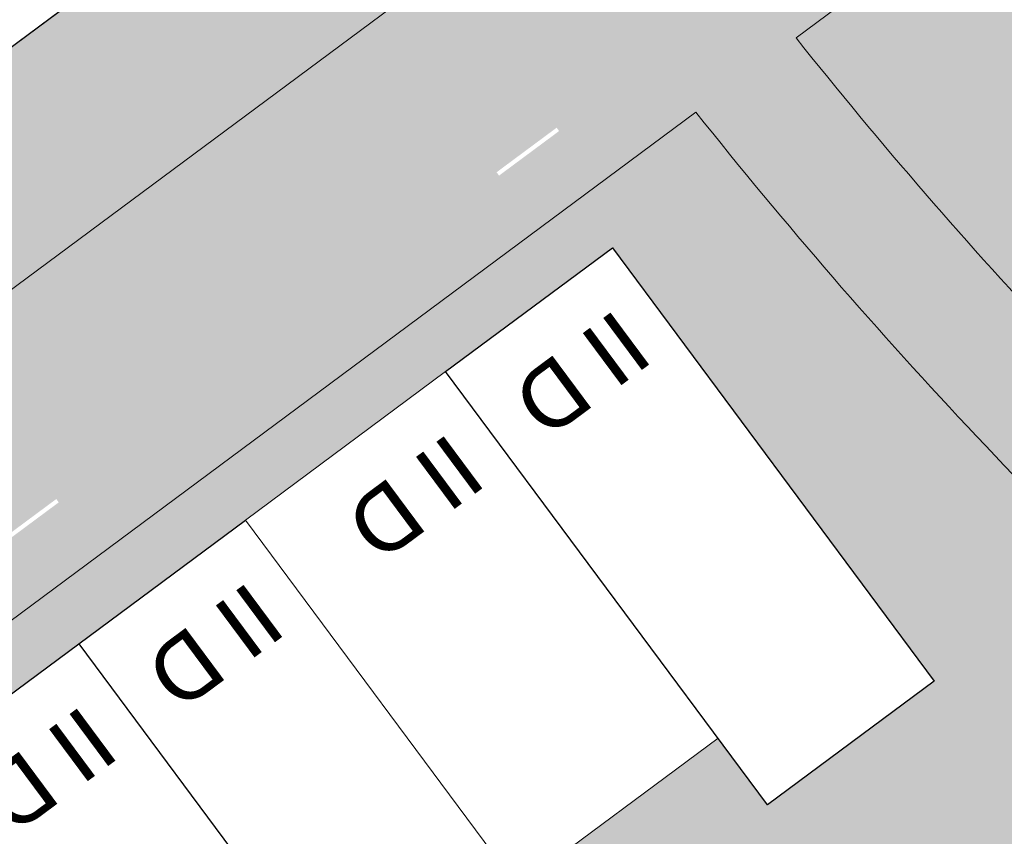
# Model space of a CAD drawing. Header units: metres. Extents: x -862 to 1262, y -354 to 644.
# Tile 68 of 256: x -112 to -88, y -93 to -74. Entities that reach past the tile are written whole.
import ezdxf

# ---------------------------------------------------------------- set-up
doc = ezdxf.new("R2010")
doc.units = ezdxf.units.M
doc.header["$LTSCALE"] = 0.5
doc.set_wipeout_variables(frame=1)
for name, color, linetype in [('BPR_Verkehr_220520', 7, 'Continuous'), ('DZH_Baufelder West_220610', 7, 'Continuous'), ('LPB_Freiraum_220609', 7, 'Continuous')]:
    doc.layers.add(name, color=color, linetype=linetype)
doc.styles.add('Calibri Light', font='calibril.ttf')

# ---------------------------------------------------------------- blocks, each defined once
blk = doc.blocks.new('Grundstücke West (2D)')
at = {"linetype": 'Continuous', "lineweight": 0, "transparency": 33554687}
h = blk.add_hatch(color=254, dxfattribs=at)
edge = h.paths.add_edge_path()
edge.add_line((-11.25401794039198, -29.78934150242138), (-6.677341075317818, -64.83001511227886))
edge.add_line((-6.677341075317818, -64.83001511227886), (-6.678622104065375, -64.83018242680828))
edge.add_line((-6.678622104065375, -64.83018242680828), (-5.383555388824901, -74.74567601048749))
edge.add_line((-5.383555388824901, -74.74567601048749), (-5.38317690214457, -74.74562657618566))
edge.add_line((-5.38317690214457, -74.74562657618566), (-3.958562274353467, -85.65298524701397))
edge.add_line((-3.958562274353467, -85.65298524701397), (-0.9798226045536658, -108.4592806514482))
edge.add_line((-0.979822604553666, -108.4592806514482), (1.004669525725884, -108.2000853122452))
edge.add_line((1.004669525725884, -108.2000853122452), (1.169916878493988, -108.1785022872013))
edge.add_line((1.169916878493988, -108.1785022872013), (1.16844796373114, -108.187466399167))
edge.add_line((1.16844796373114, -108.187466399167), (1.005812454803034, -108.2088283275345))
edge.add_line((1.005812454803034, -108.2088283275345), (1.004669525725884, -108.2000853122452))
edge.add_line((1.004669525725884, -108.2000853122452), (-0.9798364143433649, -108.4592836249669))
edge.add_line((-0.9798364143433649, -108.4592836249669), (-2.052208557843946, -100.2488192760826))
edge.add_line((-2.052208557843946, -100.2488192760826), (-27.32021377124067, -119.0192614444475))
edge.add_line((-27.32021377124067, -119.0192614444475), (-27.54868584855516, -119.1888729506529))
edge.add_line((-27.54868584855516, -119.1888729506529), (-31.12512675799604, -114.371293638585))
edge.add_line((-31.12512675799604, -114.371293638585), (-34.701567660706, -109.5537143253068))
edge.add_line((-34.701567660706, -109.5537143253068), (-40.66230250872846, -101.5244154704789))
edge.add_line((-40.66230250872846, -101.5244154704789), (-44.2540051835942, -96.68627808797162))
edge.add_line((-44.2540051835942, -96.68627808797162), (-67.24652228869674, -101.9982116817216))
edge.add_line((-67.24652228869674, -101.9982116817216), (-67.27917717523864, -102.0057559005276))
edge.add_line((-67.27917717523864, -102.0057559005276), (-67.27917717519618, -102.0057559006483))
edge.add_arc((-27.18894605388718, -87.89819168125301), 42.49999999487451, 199.3867312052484, 216.5891962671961)
edge.add_line((-61.31346618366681, -113.2313147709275), (-31.81373732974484, -152.9683849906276))
edge.add_line((-31.81373732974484, -152.9683849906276), (-31.81373732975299, -152.9683849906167))
edge.add_arc((-28.20055284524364, -150.2860543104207), 4.499999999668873, 216.5891962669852, 293.7983932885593)
edge.add_line((-26.38471447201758, -154.4034237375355), (-26.38471447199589, -154.4034237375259))
edge.add_line((-26.38471447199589, -154.4034237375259), (-26.08062924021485, -154.8564480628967))
edge.add_line((-26.08062924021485, -154.8564480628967), (-26.01835704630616, -154.8146488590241))
edge.add_line((-26.01835704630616, -154.8146488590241), (-26.15818177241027, -154.6063388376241))
edge.add_line((-26.15818177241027, -154.6063388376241), (-26.1581817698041, -154.6063388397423))
edge.add_arc((-26.0824957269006, -154.5132172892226), 0.1200000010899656, 230.8969573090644, 303.8708446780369)
edge.add_line((-26.01561700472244, -154.6128528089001), (-26.01561700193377, -154.6128528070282))
edge.add_arc((-26.08249572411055, -154.5132172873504), 0.1200000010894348, 303.8708446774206, 376.8447341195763)
edge.add_line((-25.96764449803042, -154.4784437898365), (-25.81224078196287, -154.7099633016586))
edge.add_line((-25.81224078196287, -154.7099633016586), (-25.74996858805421, -154.668164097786))
edge.add_line((-25.74996858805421, -154.668164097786), (-26.04128483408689, -154.2341629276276))
edge.add_arc((-28.20054518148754, -150.2860687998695), 4.499983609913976, 298.6747816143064, 306.5892344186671)
edge.add_line((-25.51822186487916, -153.8992383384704), (-24.56450417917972, -155.1839263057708))
edge.add_line((-24.56450417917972, -155.1839263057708), (21.99950964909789, -120.6160587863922))
edge.add_line((21.99950964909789, -120.6160587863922), (24.09332723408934, -119.0616650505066))
edge.add_line((24.09332723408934, -119.0616650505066), (23.85606493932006, -117.2451001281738))
edge.add_line((23.85606493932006, -117.2451001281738), (17.40550729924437, -67.87006250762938))
edge.add_line((17.40550729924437, -67.87006250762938), (17.40714295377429, -67.86984882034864))
edge.add_line((17.40714295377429, -67.86984882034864), (10.06261297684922, -11.63750270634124))
edge.add_line((10.06261297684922, -11.63750270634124), (10.0529091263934, -11.63883918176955))
edge.add_line((10.0529091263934, -11.63883918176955), (10.15014082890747, -12.37353928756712))
edge.add_line((10.15014082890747, -12.37353928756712), (10.54553553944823, -15.36121247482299))
edge.add_line((10.54553553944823, -15.36121247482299), (-12.44475630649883, -20.67263196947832))
edge.add_line((-12.44475630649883, -20.67263196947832), (-11.25411258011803, -29.78929261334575))
edge.add_line((-11.25411258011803, -29.78929261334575), (-11.25401794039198, -29.78934150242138))
h = blk.add_hatch(color=254, dxfattribs=at)
edge = h.paths.add_edge_path()
edge.add_arc((114.0860039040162, -55.24258282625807), 97.49999999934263, 271.95396332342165, 276.9732647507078, ccw=False)
edge.add_line((117.4104110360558, -152.6858910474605), (117.4104130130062, -152.6859073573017))
edge.add_arc((114.0860040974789, -55.24258287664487), 97.50001631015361, 268.28751418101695, 271.9539640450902, ccw=False)
edge.add_arc((114.0860043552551, -55.24257964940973), 97.50001954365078, 264.8130406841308, 268.28751408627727, ccw=False)
edge.add_arc((114.086004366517, -55.24258122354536), 97.50001797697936, 261.3454427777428, 264.8130405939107, ccw=False)
edge.add_arc((114.0860038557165, -55.2425840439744), 97.50001511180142, 257.8778448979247, 261.3454428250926, ccw=False)
edge.add_arc((114.0860033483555, -55.24258622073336), 97.50001287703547, 254.4102469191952, 257.8778449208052, ccw=False)
edge.add_arc((114.0860019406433, -55.24258964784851), 97.50000919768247, 250.9426490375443, 254.4102471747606, ccw=False)
edge.add_arc((114.086004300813, -55.24258249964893), 97.50001672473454, 247.47505123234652, 250.9426490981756, ccw=False)
edge.add_arc((114.086003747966, -55.24258341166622), 97.5000156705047, 244.00745341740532, 247.47505132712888, ccw=False)
edge.add_arc((114.0860106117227, -55.24257065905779), 97.5000301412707, 240.5398556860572, 244.0074530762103, ccw=False)
edge.add_arc((114.0860066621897, -55.2425786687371), 97.50002122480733, 237.07225768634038, 240.539855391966, ccw=False)
edge.add_arc((114.0860065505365, -55.24257936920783), 97.50002057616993, 233.6046597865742, 237.0722575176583, ccw=False)
edge.add_arc((114.0860036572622, -55.24258336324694), 97.50001564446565, 230.1370618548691, 233.60465976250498, ccw=False)
edge.add_arc((114.086007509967, -55.24257893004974), 97.5000215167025, 226.66946408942, 230.1370617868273, ccw=False)
edge.add_arc((114.0860124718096, -55.24257460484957), 97.50002806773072, 223.2018662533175, 226.6694637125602, ccw=False)
edge.add_arc((114.085994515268, -55.24259139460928), 97.50000348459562, 221.2349618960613, 223.2018662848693, ccw=False)
edge.add_arc((114.0860103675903, -55.2425774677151), 97.50002458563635, 220.1157605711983, 221.2349619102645, ccw=False)
edge.add_line((39.52343300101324, -118.0651597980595), (36.64468339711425, -117.714684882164))
edge.add_line((36.64468339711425, -117.714684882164), (20.9756203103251, -129.3469745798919))
edge.add_arc((114.0860054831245, -55.24258176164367), 119.0000204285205, 218.5154672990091, 223.2018660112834)
edge.add_arc((114.0860114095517, -55.24257560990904), 119.0000289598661, 223.2018662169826, 226.66946379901)
edge.add_arc((114.0860101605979, -55.24257595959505), 119.0000278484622, 226.6694641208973, 230.1370617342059)
edge.add_arc((114.0860055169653, -55.24258089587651), 119.0000210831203, 230.1370619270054, 233.6046597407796)
edge.add_arc((114.0860081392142, -55.24257721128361), 119.0000256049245, 233.6046597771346, 237.0722574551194)
edge.add_arc((114.0860070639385, -55.24257792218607), 119.0000244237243, 237.072257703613, 240.5398554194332)
edge.add_arc((114.0860018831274, -55.24258696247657), 119.000014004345, 240.5398554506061, 244.0074534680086)
edge.add_arc((114.0860000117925, -55.24259204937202), 119.0000086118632, 244.0074532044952, 247.47505137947)
edge.add_arc((114.0860055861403, -55.2425788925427), 119.0000229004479, 247.4750513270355, 250.9426490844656)
edge.add_arc((114.0860032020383, -55.24258579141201), 119.0000156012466, 250.942649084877, 254.4102470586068)
edge.add_arc((114.0860044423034, -55.24258168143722), 119.0000198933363, 254.4102470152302, 257.8778448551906)
edge.add_arc((114.0860040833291, -55.2425830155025), 119.0000185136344, 257.8778448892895, 261.3454427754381)
edge.add_arc((114.0860036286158, -55.24258714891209), 119.0000143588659, 261.3454426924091, 264.8130407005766)
edge.add_arc((114.0860040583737, -55.24258362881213), 119.0000179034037, 264.8130406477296, 268.2875141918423)
edge.add_line((110.5297996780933, -174.1894527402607), (110.4657329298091, -176.3323382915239))
edge.add_line((110.4657329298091, -176.3323382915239), (110.4179004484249, -176.2934264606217))
edge.add_line((110.4179004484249, -176.2934264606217), (110.5162884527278, -176.851412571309))
edge.add_line((110.5162884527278, -176.851412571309), (111.7493849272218, -183.8446501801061))
edge.add_line((111.7493849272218, -183.8446501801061), (88.06172598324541, -189.3171815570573))
edge.add_line((88.06172598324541, -189.3171815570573), (73.44668967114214, -192.693675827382))
edge.add_line((73.44668967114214, -192.693675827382), (42.26801511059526, -199.89684753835))
edge.add_line((42.26801511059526, -199.89684753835), (40.97655019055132, -200.1952131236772))
edge.add_arc((37.10693030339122, -188.6268776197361), 12.19837466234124, 226.3410280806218, 288.495140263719, ccw=False)
edge.add_line((28.6856050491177, -197.4519342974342), (25.1921332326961, -192.7465473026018))
edge.add_line((25.1921332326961, -192.7465473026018), (9.693308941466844, -171.8710486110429))
edge.add_line((9.693308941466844, -171.8710486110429), (-2.351583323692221, -180.8136692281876))
edge.add_line((-2.351583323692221, -180.8136692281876), (-2.359732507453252, -180.8197196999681))
edge.add_line((-2.359732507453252, -180.8197196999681), (-9.174930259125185, -185.8796013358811))
edge.add_line((-9.174930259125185, -185.8796013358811), (-9.174856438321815, -185.8797007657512))
edge.add_line((-9.174856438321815, -185.8797007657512), (-9.222926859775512, -185.9153913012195))
edge.add_line((-9.222926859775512, -185.9153913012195), (7.246082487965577, -208.0996691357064))
edge.add_line((7.246082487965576, -208.0996691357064), (7.246082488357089, -208.0996691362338))
edge.add_arc((42.5749974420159, -181.8724358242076), 43.9999999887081, 216.5891962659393, 283.0087361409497)
edge.add_line((52.47938064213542, -224.7432089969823), (123.9912162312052, -208.2219155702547))
edge.add_arc((118.4762755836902, -184.3506895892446), 24.50000000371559, 283.0087361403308, 308.0746264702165)
edge.add_arc((129.8849909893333, -198.9140412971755), 5.999999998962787, 308.0746264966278, 357.7436086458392)
edge.add_arc((119.3931329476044, -198.500642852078), 16.49999921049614, 357.7436085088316, 360.0000001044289)
edge.add_line((135.8931321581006, -198.5006428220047), (135.8931321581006, -198.5006428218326))
edge.add_arc((119.3931327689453, -198.5006428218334), 16.49999938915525, 2.747999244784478e-12, 2.917592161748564)
edge.add_line((135.8717444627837, -197.6607996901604), (135.8717444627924, -197.6607996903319))
edge.add_line((135.8717444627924, -197.6607996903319), (135.8883052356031, -197.6578596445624))
edge.add_line((135.8883052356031, -197.6578596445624), (135.8880025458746, -197.6561430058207))
edge.add_line((135.8880025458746, -197.6561430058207), (135.8716539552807, -197.6590257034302))
edge.add_line((135.8716539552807, -197.6590257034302), (135.8566979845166, -197.4047413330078))
edge.add_line((135.8566979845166, -197.4047413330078), (135.8378183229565, -197.1507181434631))
edge.add_line((135.8378183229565, -197.1507181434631), (135.8150194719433, -196.8970166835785))
edge.add_line((135.8150194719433, -196.8970166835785), (135.788306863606, -196.6436974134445))
edge.add_line((135.788306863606, -196.6436974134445), (135.75768685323, -196.390820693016))
edge.add_line((135.75768685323, -196.390820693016), (135.723166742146, -196.138446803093))
edge.add_line((135.723166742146, -196.138446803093), (135.6847547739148, -195.8866358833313))
edge.add_line((135.6847547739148, -195.8866358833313), (135.6424600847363, -195.635447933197))
edge.add_line((135.6424600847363, -195.635447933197), (128.2531925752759, -153.7288294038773))
edge.add_line((128.2531925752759, -153.7288294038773), (125.9231074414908, -152.0213665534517))
h = blk.add_hatch(color=254, dxfattribs=at)
edge = h.paths.add_edge_path()
edge.add_line((18.56550220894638, -131.136181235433), (-21.95402911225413, -161.2167881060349))
edge.add_arc((-19.27169843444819, -164.8299725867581), 4.499999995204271, 126.5891962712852, 216.5891962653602)
edge.add_line((-22.88488291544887, -167.5123032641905), (-11.90538555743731, -182.3020343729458))
edge.add_line((-11.90538555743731, -182.3020343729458), (25.35469582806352, -154.641155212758))
edge.add_line((25.35469582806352, -154.641155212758), (34.58909001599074, -147.7857901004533))
edge.add_arc((114.0862399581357, -55.24231202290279), 122.0003778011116, 228.6153531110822, 229.3366012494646, ccw=False)
edge.add_arc((114.0864703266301, -55.24205754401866), 122.0007210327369, 228.164580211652, 228.6153509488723, ccw=False)
edge.add_arc((114.0860050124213, -55.24258197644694), 122.0000199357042, 218.4680828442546, 228.1645787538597, ccw=False)
at = {"color": 255, "linetype": 'Continuous', "lineweight": 18, "transparency": 33554687, "flags": 128}
for points in [[(-31.81373732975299, -152.9683849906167, 0.3502400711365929), (-26.38471447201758, -154.4034237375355), (-26.38471447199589, -154.4034237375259), (-26.08062924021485, -154.8564480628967), (-26.01835704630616, -154.8146488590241), (-26.15818177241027, -154.6063388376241), (-26.1581817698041, -154.6063388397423, 0.3296242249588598), (-26.01561700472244, -154.6128528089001), (-26.01561700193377, -154.6128528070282, 0.3296242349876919), (-25.96764449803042, -154.4784437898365), (-25.81224078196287, -154.7099633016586), (-25.74996858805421, -154.668164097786), (-26.04128483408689, -154.2341629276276, 0.03454704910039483), (-25.51822186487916, -153.8992383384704), (-24.56450417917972, -155.1839263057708), (21.99950964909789, -120.6160587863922), (24.09332723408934, -119.0616650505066), (23.85606493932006, -117.2451001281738), (17.40550729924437, -67.87006250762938)], [(43.01372485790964, -121.9882516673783, -0.008582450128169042), (40.76474034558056, -119.509568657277, -0.004883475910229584), (39.52343300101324, -118.0651597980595), (36.64468339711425, -117.714684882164), (20.9756203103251, -129.3469745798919, 0.02045112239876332), (27.34137700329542, -136.7065264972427, 0.01513140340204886), (32.427462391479, -141.8040466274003, 0.01513140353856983), (37.81255470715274, -146.5846069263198, 0.01513140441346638), (43.47693550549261, -151.0307025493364, 0.01513140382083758)]]:
    blk.add_lwpolyline(points, format="xyb", dxfattribs=at)
blk.add_lwpolyline([(18.56550220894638, -131.136181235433), (-21.95402911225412, -161.2167881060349, 0.4142135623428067), (-22.88488291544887, -167.5123032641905), (-11.90538555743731, -182.3020343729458), (25.35469582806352, -154.641155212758), (34.58909001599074, -147.7857901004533, -0.003147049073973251), (33.43046770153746, -146.7777619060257, -0.001966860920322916), (32.7128202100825, -146.1403798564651, -0.04233420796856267), (18.56550220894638, -131.136181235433)], format="xyb", close=True, dxfattribs=at)
blk = doc.blocks.new('Slab (2D)-6')
at = {"color": 255, "linetype": 'Continuous', "lineweight": 9, "transparency": 33554687}
blk.add_wipeout([(-2.291500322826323e-13, -8.881784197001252e-16), (-1.7763568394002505e-15, 12.999999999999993), (4.999999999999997, 12.999999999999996), (4.999999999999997, 8.881784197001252e-16)], dxfattribs=at)
at = {"color": 7, "linetype": 'Continuous', "lineweight": 9, "transparency": 33554687}
for p, q in [((0, 9.400000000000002), (5, 9.400000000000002)), ((-2.277216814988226e-13, 4), (5, 3.999999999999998))]:
    blk.add_line(p, q, dxfattribs=at)
at = {"color": 8, "linetype": 'Continuous', "lineweight": 9, "true_color": 0x777777, "transparency": 33554687, "flags": 128}
blk.add_lwpolyline([(-2.275957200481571e-13, -9.063735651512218e-16), (3.155443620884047e-29, 13), (5, 13), (5, 0)], close=True, dxfattribs=at)
at = {"color": 7, "linetype": 'Continuous', "lineweight": 9, "transparency": 33554687, "flags": 128}
blk.add_lwpolyline([(5, 0), (5, 13), (0, 13), (-2.275957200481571e-13, -9.063735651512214e-16), (5, 5.428454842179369e-16)], dxfattribs=at)
blk = doc.blocks.new('RH 5 x 13 - II (2D_3D) (2D)')
at = {"color": 8, "true_color": 0x777777, "transparency": 33554687}
blk.add_blockref('Slab (2D)-6', (0, 0), dxfattribs=at)
at = {"color": 255, "linetype": 'Continuous', "lineweight": 5, "transparency": 33554687}
blk.add_wipeout([(0, 13), (5, 13), (5, 0), (0, 0)], dxfattribs=at)
at = {"color": 7, "linetype": 'Continuous', "lineweight": 25, "transparency": 33554687, "flags": 128}
blk.add_lwpolyline([(0, 13), (5, 13), (5, 0), (0, 0)], close=True, dxfattribs=at)
at = {"color": 7, "transparency": 33554687, "insert": (2.405184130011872, 2.006361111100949), "char_height": 1.559479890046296, "width": 3.810368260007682, "attachment_point": 5, "line_spacing_factor": 1.163780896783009, "style": 'Calibri Light'}
blk.add_mtext('II D', dxfattribs=at)
blk = doc.blocks.new('Slab (2D)-7')
at = {"color": 255, "linetype": 'Continuous', "lineweight": 9, "transparency": 33554687}
blk.add_wipeout([(5.999999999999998, 10.999999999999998), (5.999999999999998, 8.881784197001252e-16), (-2.2737367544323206e-13, -8.881784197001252e-16), (0, 10.999999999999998)], dxfattribs=at)
at = {"color": 7, "linetype": 'Continuous', "lineweight": 9, "transparency": 33554687}
for p, q in [((-4.678797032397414e-15, 9.399999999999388), (6, 9.39999999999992)), ((1.059003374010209e-13, 3.999999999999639), (6, 3.99999999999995)), ((1.055224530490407e-13, 3.999999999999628), (6, 3.999999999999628))]:
    blk.add_line(p, q, dxfattribs=at)
at = {"color": 8, "linetype": 'Continuous', "lineweight": 9, "true_color": 0x777777, "transparency": 33554687, "flags": 128}
blk.add_lwpolyline([(6, 11), (6, 0), (-2.275957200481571e-13, -9.509376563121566e-16), (-3.155443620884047e-29, 11)], close=True, dxfattribs=at)
at = {"color": 7, "linetype": 'Continuous', "lineweight": 9, "transparency": 33554687, "flags": 128}
blk.add_lwpolyline([(-1.047772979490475e-13, 11), (-2.275957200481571e-13, -9.50937656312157e-16), (6, 3.327716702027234e-16), (6, 11), (-1.049160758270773e-13, 11)], dxfattribs=at)
blk = doc.blocks.new('RH 6 x 11 - II (2D_3D) (2D)')
at = {"color": 8, "true_color": 0x777777, "transparency": 33554687}
blk.add_blockref('Slab (2D)-7', (0, 0), dxfattribs=at)
at = {"color": 255, "linetype": 'Continuous', "lineweight": 9, "transparency": 33554687}
blk.add_wipeout([(0, 11), (5.999999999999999, 11), (5.999999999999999, 0), (0, 0)], dxfattribs=at)
at = {"color": 253, "linetype": 'Continuous', "lineweight": 9, "transparency": 33554687, "flags": 128}
blk.add_lwpolyline([(0, 11), (6, 11), (6, 0), (0, 0)], close=True, dxfattribs=at)
at = {"color": 7, "transparency": 33554687, "insert": (2.405184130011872, 2.006361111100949), "char_height": 1.559479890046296, "width": 3.810368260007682, "attachment_point": 5, "line_spacing_factor": 1.163780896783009, "style": 'Calibri Light'}
blk.add_mtext('II D', dxfattribs=at)
blk = doc.blocks.new('Baufelder West (2D)')
at = {"linetype": 'Continuous', "lineweight": 0, "transparency": 33554687}
h = blk.add_hatch(color=7, dxfattribs=at)
h.paths.add_polyline_path([(117.2017152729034, -175.0340514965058), (118.4348117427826, -182.0272891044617), (74.57847226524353, -192.1593665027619), (73.99387080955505, -192.2944262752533), (68.73245773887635, -193.5099642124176), (68.14785628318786, -193.6450239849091), (63.86077896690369, -194.635462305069), (63.27617751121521, -194.7705220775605), (58.98910019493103, -195.760960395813), (58.40449873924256, -195.8960201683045), (54.11742142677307, -196.886458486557), (53.53281997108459, -197.0215182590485), (47.66197700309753, -198.377852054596), (46.06260113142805, -198.7947715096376), (44.42154585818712, -198.9916537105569), (42.76893931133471, -198.9648840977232), (41.13512168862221, -198.7149541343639), (39.55008824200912, -198.2464522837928), (38.04293859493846, -197.5679797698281), (36.64134250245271, -196.6919926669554), (35.37103186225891, -195.6345732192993), (22.51865461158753, -178.3235966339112), (16.37873575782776, -170.0536875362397), (7.946910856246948, -176.3138193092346), (5.265061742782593, -172.7008769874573), (41.27231509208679, -145.9700636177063), (41.27451684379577, -145.9684290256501), (41.12899636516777, -145.8432242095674), (40.98367307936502, -145.7177905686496), (40.83854734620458, -145.5921284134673), (40.69361952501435, -145.4662380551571), (40.54888997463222, -145.3401198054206), (40.40435905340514, -145.2137739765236), (40.26002711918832, -145.0872008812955), (40.11589452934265, -144.9604008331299), (40.07089495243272, -144.9207301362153), (40.02591488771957, -144.881037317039), (39.98095434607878, -144.8413223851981), (39.93601333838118, -144.8015853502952), (39.89109187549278, -144.7618262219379), (39.84618996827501, -144.7220450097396), (39.80130762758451, -144.6822417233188), (39.75644486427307, -144.6424163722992), (37.79509084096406, -142.8589089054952), (35.87195386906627, -141.0342575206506), (33.98789685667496, -139.169280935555), (32.14376517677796, -137.2648159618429), (30.34038628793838, -135.3217171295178), (28.57856936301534, -133.3408563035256), (26.85910492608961, -131.3231222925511), (25.18276449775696, -129.2694204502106), (27.61103846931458, -127.4667352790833), (28.3556044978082, -128.3940117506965), (29.10939983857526, -129.3138012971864), (29.87234921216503, -130.2260120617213), (30.64437642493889, -131.1305529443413), (31.42540437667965, -132.0273336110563), (32.21535506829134, -132.9162645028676), (33.01414960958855, -133.7972568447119), (33.82170822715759, -134.6702226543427), (33.82143257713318, -134.6704815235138), (34.23217508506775, -135.1078493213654), (34.23245073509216, -135.1075904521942), (34.80098392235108, -135.7057582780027), (35.37365162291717, -136.2999690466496), (35.95042629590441, -136.8901941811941), (36.5312802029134, -137.4764052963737), (37.11618540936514, -138.0585741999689), (37.70511378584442, -138.6366728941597), (38.29803700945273, -139.2106735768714), (38.89492656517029, -139.7805486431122), (38.89466707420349, -139.7808237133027), (39.33111136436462, -140.1925473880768), (39.33137085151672, -140.1922723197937), (39.93504276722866, -140.7549578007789), (40.54260228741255, -141.3134433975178), (41.15402019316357, -141.8677022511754), (41.76926708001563, -142.4177077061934), (42.38831335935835, -142.9634333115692), (43.01112925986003, -143.5048528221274), (43.63768482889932, -144.0419401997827), (44.26794993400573, -144.5746696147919), (44.26770755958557, -144.5749598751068), (44.7282555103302, -144.9595318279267), (44.72849788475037, -144.9592415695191), (45.3650980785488, -145.4843843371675), (46.0053247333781, -146.0050997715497), (46.64914705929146, -146.5213628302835), (47.29653409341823, -147.0331486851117), (47.94745470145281, -147.5404327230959), (48.60187757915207, -148.0431905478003), (49.25977125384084, -148.5413979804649), (49.92110408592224, -149.0350310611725), (49.92087970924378, -149.0353354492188), (50.4038449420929, -149.3913475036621), (50.40406931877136, -149.3910431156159), (51.07126676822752, -149.8767202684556), (51.74181625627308, -150.3577588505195), (52.41568553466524, -150.8341357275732), (53.0928421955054, -151.3058279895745), (53.77325367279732, -151.7728129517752), (54.45688724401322, -152.2350681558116), (55.1437100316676, -152.6925713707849), (55.83368900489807, -153.1453005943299), (55.83348344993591, -153.1456179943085), (56.33709750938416, -153.4717665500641), (56.33730306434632, -153.4714491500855), (57.0326547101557, -153.9158822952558), (57.73107169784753, -154.3554826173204), (58.43252043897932, -154.7902289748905), (59.13696719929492, -155.2201004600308), (59.84437810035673, -155.6450763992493), (60.55471912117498, -156.0651363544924), (61.26795609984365, -156.4802601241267), (61.98405473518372, -156.8904277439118), (61.98386875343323, -156.8907569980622), (62.50628756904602, -157.1858478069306), (62.50647355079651, -157.1855185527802), (63.22743324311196, -157.5870803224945), (63.95116035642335, -157.9836327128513), (64.67762008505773, -158.3751566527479), (65.4067774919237, -158.7616333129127), (66.1385975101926, -159.1430441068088), (66.87304494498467, -159.5193706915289), (67.61008447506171, -159.8905949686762), (68.34968065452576, -160.2566990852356), (68.34951492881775, -160.2570389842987), (68.88882556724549, -160.5199915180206), (68.88899129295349, -160.5196516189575), (69.63291911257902, -160.8768716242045), (70.3793062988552, -161.228924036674), (71.1281169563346, -161.5757919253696), (71.87931507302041, -161.9174586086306), (72.63286452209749, -162.253907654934), (73.38872906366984, -162.5851228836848), (74.14687234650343, -162.9110883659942), (74.90725790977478, -163.2317884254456), (74.90711304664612, -163.2321377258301), (75.46134073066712, -163.4619891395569), (75.46148559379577, -163.461639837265), (76.2256575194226, -163.7732100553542), (76.99197175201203, -164.0794733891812), (77.7603914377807, -164.3804151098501), (78.53087962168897, -164.6760207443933), (79.30339924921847, -164.9662760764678), (80.07791316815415, -165.2511671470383), (80.85438413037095, -165.5306802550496), (81.63277479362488, -165.8048019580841), (81.63265132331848, -165.8051593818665), (82.19976665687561, -166.0010680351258), (82.199890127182, -166.0007106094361), (82.98150801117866, -166.2654901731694), (83.76494329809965, -166.5248429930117), (84.55015831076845, -166.7787565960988), (85.33711528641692, -167.0272187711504), (86.12577637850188, -167.2702175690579), (86.91610365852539, -167.5077413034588), (87.7080591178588, -167.7397785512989), (88.50160466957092, -167.9663181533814), (88.50150304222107, -167.966682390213), (89.07942942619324, -168.1279309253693), (89.07953105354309, -168.1275666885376), (89.87573286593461, -168.3445860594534), (90.67342052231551, -168.5560786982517), (91.47255566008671, -168.7620344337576), (92.27309984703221, -168.962443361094), (93.07501458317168, -169.1572958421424), (93.87826130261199, -169.3465825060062), (94.68280137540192, -169.5302942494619), (95.48859610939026, -169.7084222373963), (95.48851669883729, -169.7087919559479), (96.07513796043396, -169.8347899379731), (96.07521737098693, -169.8344202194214), (96.8830876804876, -170.0028847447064), (97.69210683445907, -170.1657427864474), (98.50223592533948, -170.3229865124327), (99.31343599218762, -170.4746083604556), (100.1256680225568, -170.6206010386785), (100.9388929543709, -170.760957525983), (101.7530716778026, -170.8956710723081), (102.5681650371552, -171.0247351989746), (102.568108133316, -171.0251090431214), (103.1612762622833, -171.1153951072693), (103.1613331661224, -171.1150212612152), (103.9779138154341, -171.2343140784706), (104.7953021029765, -171.3479411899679), (105.6134587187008, -171.4558971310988), (106.4323443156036, -171.5581767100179), (107.2519195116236, -171.6547750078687), (108.0721448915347, -171.7456873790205), (108.8929810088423, -171.8309094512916), (109.7143883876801, -171.9104371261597), (109.7143542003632, -171.9108137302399), (110.3118971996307, -171.9650572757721), (110.3119313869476, -171.9646806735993), (111.1735420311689, -172.0375547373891), (112.035524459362, -172.1041580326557), (112.8978786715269, -172.1644905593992), (113.7606046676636, -172.2185523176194), (114.623702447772, -172.2663433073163), (115.4871720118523, -172.3078635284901), (116.3510133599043, -172.3431129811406), (117.2152264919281, -172.372091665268), (117.15115974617, -174.5149772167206), (117.1033272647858, -174.4760653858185)])
edge = h.paths.add_edge_path()
edge.add_arc((120.7714309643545, -53.42522169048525), 122.0000187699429, 250.9071123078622, 266.90907861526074, ccw=False)
edge.add_line((80.86515199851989, -168.7139612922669), (53.64110721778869, -188.9243576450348))
edge.add_line((53.64110721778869, -188.9243576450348), (56.80544226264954, -193.1864275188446))
edge.add_line((56.80544226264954, -193.1864275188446), (114.986106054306, -179.7450186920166))
edge.add_line((114.986106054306, -179.7450186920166), (114.1931176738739, -175.2477580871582))
edge = h.paths.add_edge_path()
edge.add_arc((120.771430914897, -53.4252218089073), 122.0000186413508, 230.7841752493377, 249.217996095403, ccw=False)
edge.add_line((43.63773487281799, -147.9471636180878), (30.47403623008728, -157.7204320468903))
edge.add_line((30.47403623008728, -157.7204320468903), (51.85278133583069, -186.5156462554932))
edge.add_line((51.85278133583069, -186.5156462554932), (77.48419871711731, -167.4875735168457))
edge = h.paths.add_edge_path()
edge.add_line((40.00889802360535, -193.0040549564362), (40.15009504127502, -192.987744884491))
edge.add_line((40.15009504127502, -192.987744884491), (39.63754594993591, -192.4036264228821))
edge.add_line((39.63754594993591, -192.4036264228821), (39.67645474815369, -192.7404615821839))
edge.add_arc((39.97447307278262, -192.706036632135), 0.2999999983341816, 186.5891960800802, 231.5891959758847)
edge.add_arc((39.97447307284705, -192.7060366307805), 0.2999999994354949, 231.5891961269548, 276.589196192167)
blk = doc.blocks.new('Slab (2D)-87')
at = {"color": 255, "linetype": 'Continuous', "lineweight": 9, "transparency": 33554687}
blk.add_wipeout([(26, -13), (8, -13), (8, -11.000000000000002), (0, -11.000000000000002), (0, 0), (26, 0)], dxfattribs=at)
at = {"color": 8, "linetype": 'Continuous', "lineweight": 9, "true_color": 0x777777, "transparency": 33554687, "flags": 128}
blk.add_lwpolyline([(26, -13), (8, -13), (8, -11), (0, -11), (0, 0), (26, 0)], close=True, dxfattribs=at)
blk = doc.blocks.new('Slab (2D)-88')
at = {"color": 255, "linetype": 'Continuous', "lineweight": 9, "transparency": 33554687}
blk.add_wipeout([(32, -13), (8, -13), (8, -11), (0, -11), (0, 0), (32, 0), (32, -11)], dxfattribs=at)
at = {"color": 8, "linetype": 'Continuous', "lineweight": 9, "true_color": 0x777777, "transparency": 33554687, "flags": 128}
blk.add_lwpolyline([(32, -13), (8, -13), (8, -11), (0, -11), (0, 0), (32, 0), (32, -11)], close=True, dxfattribs=at)
at = {"color": 255, "linetype": 'Continuous', "lineweight": 9, "transparency": 33554687}
blk.add_wipeout([(32, -13), (8, -13), (8, -11), (0, -11), (0, 0), (32, 0), (32, -11)], dxfattribs=at)
at = {"color": 8, "linetype": 'Continuous', "lineweight": 9, "true_color": 0x777777, "transparency": 33554687, "flags": 128}
blk.add_lwpolyline([(32, -13), (8, -13), (8, -11), (0, -11), (0, 0), (32, 0), (32, -11)], close=True, dxfattribs=at)
blk = doc.blocks.new('MFH 13 x 32 quer (2D_3D) (2D)')
at = {"color": 8, "true_color": 0x777777, "transparency": 33554687}
blk.add_blockref('Slab (2D)-87', (0, 0), dxfattribs=at)
blk.add_blockref('Slab (2D)-88', (0, 0), dxfattribs=at)
at = {"color": 255, "linetype": 'Continuous', "lineweight": 25, "transparency": 33554687}
blk.add_wipeout([(32, -13), (8, -13), (8, -11), (0, -11), (0, 0), (32, 0), (32, -11), (32, -11)], dxfattribs=at)
at = {"color": 7, "linetype": 'Continuous', "lineweight": 25, "transparency": 33554687, "flags": 128}
blk.add_lwpolyline([(32, -13), (8, -13), (8, -11), (0, -11), (0, 0), (32, 0), (32, -11), (32, -11)], close=True, dxfattribs=at)

msp = doc.modelspace()

# ---------------------------------------------------------------- hatches: boundary and pattern name
at = {"layer": 'DZH_Baufelder West_220610', "linetype": 'Continuous', "lineweight": 0, "true_color": 0x8ea381, "transparency": 33554687}
h = msp.add_hatch(color=252, dxfattribs=at)
edge = h.paths.add_edge_path()
edge.add_arc((-1.298869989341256e-08, -2.183304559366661e-08), 119.0000186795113, 218.4669711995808, 268.28751428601, ccw=False)
edge.add_line((-93.17307364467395, -74.02555504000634), (-92.31591850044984, -74.13727551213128))
edge.add_arc((-1.239558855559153e-08, -2.064959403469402e-08), 118.4000186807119, 218.7673293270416, 268.2868979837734)
edge.add_line((-3.539546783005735, -118.3470998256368), (-3.55620422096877, -118.9468699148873))
h = msp.add_hatch(color=252, dxfattribs=at)
edge = h.paths.add_edge_path()
edge.add_arc((-1.239552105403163e-08, -2.06494803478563e-08), 118.400018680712, 218.7673293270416, 268.2868979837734, ccw=False)
edge.add_line((-92.3159185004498, -74.13727551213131), (-93.173073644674, -74.02555504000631))
edge.add_arc((-1.298873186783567e-08, -2.183296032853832e-08), 119.0000186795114, 218.4669711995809, 268.28751428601)
edge.add_line((-3.556204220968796, -118.9468699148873), (-3.539546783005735, -118.3470998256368))
h = msp.add_hatch(color=252, dxfattribs=at)
edge = h.paths.add_edge_path()
edge.add_arc((2.196837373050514, 2.262508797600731), 125.7505593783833, 218.8801987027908, 228.9069984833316, ccw=False)
edge.add_line((-95.69495876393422, -76.67037049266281), (-95.58866644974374, -75.84419869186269))
edge.add_arc((2.196837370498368, 2.262508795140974), 125.1505593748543, 218.6163028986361, 229.2483652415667)
edge.add_line((-79.49911585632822, -92.54484185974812), (-80.45689215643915, -92.50860588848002))
h = msp.add_hatch(color=252, dxfattribs=at)
edge = h.paths.add_edge_path()
edge.add_arc((2.196837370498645, 2.262508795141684), 125.150559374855, 218.6163028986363, 229.2483652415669, ccw=False)
edge.add_line((-95.58866644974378, -75.84419869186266), (-95.69495876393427, -76.67037049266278))
edge.add_arc((2.196837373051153, 2.262508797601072), 125.750559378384, 218.8801987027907, 228.9069984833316)
edge.add_line((-80.4568921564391, -92.50860588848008), (-79.49911585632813, -92.54484185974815))

# ---------------------------------------------------------------- linework, layer by layer
at = {"layer": 'DZH_Baufelder West_220610', "color": 7, "linetype": 'Continuous', "true_color": 0xfff9e0, "transparency": 33554687}
msp.add_solid([(-90.23188095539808, -61.88765487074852, 8.8), (-90.2299396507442, -61.90251433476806, 8.8), (-124.1128661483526, -87.05628482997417, 8.8)], dxfattribs=at)
at = {"layer": 'DZH_Baufelder West_220610', "color": 252, "linetype": 'Continuous', "true_color": 0x8ea381, "transparency": 33554687}
for points in [[(-92.5662464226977, -74.3227184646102), (-92.92340143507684, -73.84059783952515), (-77.16464681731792, -62.91321177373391), (-77.04205805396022, -62.07569690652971)], [(-92.92340143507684, -73.84059783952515), (-92.5662464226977, -74.3227184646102), (-77.04205805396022, -62.07569690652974), (-77.16464681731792, -62.91321177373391)], [(-135.4661741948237, -106.2954512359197), (-135.8084663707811, -105.8022964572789), (-95.183442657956, -76.39063813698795), (-95.54108674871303, -75.9088802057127)], [(-135.8084663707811, -105.8022964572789), (-135.4661741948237, -106.2954512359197), (-95.54108674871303, -75.9088802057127), (-95.183442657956, -76.39063813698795)], [(-102.681877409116, -81.11000705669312), (-102.2001194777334, -80.7523629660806), (-88.97218726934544, -99.57739442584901), (-88.49042933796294, -99.21975033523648)], [(-102.2001194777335, -80.7523629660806), (-102.6818774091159, -81.11000705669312), (-88.49042933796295, -99.21975033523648), (-88.97218726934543, -99.57739442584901)], [(-93.30800865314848, -102.7961912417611), (-93.789766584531, -103.1538353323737), (-107.017698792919, -84.32880387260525), (-107.4994567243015, -84.68644796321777)], [(-93.78976658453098, -103.1538353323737), (-93.30800865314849, -102.7961912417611), (-107.4994567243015, -84.68644796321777), (-107.017698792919, -84.32880387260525)], [(-111.5141061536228, -87.66681538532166), (-111.0323482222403, -87.30917129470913), (-97.80441601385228, -106.1342027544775), (-97.32265808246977, -105.776558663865)], [(-111.0323482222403, -87.30917129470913), (-111.5141061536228, -87.66681538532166), (-97.32265808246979, -105.776558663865), (-97.80441601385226, -106.1342027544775)], [(-103.7460971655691, -110.5451465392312), (-104.2278550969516, -110.9027906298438), (-117.4557873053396, -92.07775917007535), (-117.9375452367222, -92.43540326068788)], [(-104.2278550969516, -110.9027906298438), (-103.7460971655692, -110.5451465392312), (-117.9375452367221, -92.43540326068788), (-117.4557873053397, -92.07775917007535)], [(-80.1572838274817, -92.28618474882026), (-79.79963973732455, -92.76794268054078), (-125.8163921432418, -126.1822748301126), (-125.9387958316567, -127.0204072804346)], [(-79.79963973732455, -92.76794268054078), (-80.1572838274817, -92.28618474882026), (-125.9387958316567, -127.0204072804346), (-125.8163921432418, -126.1822748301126)]]:
    msp.add_solid(points, dxfattribs=at)

# ---------------------------------------------------------------- block references
at = {"layer": 'DZH_Baufelder West_220610', "color": 7, "transparency": 33554687}
msp.add_blockref('Grundstücke West (2D)', (-114.0860038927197, 55.24258282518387), dxfattribs=at)

# ---------------------------------------------------------------- next in the draw order: block references
at = {"layer": 'DZH_Baufelder West_220610', "color": 7, "transparency": 33554687, "rotation": 216.5891962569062}
msp.add_blockref('RH 5 x 13 - II (2D_3D) (2D)', (-106.3637502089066, -85.71298700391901, 8.7), dxfattribs=at)

# ---------------------------------------------------------------- next in the draw order: block references
msp.add_blockref('RH 5 x 13 - II (2D_3D) (2D)', (-110.3783996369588, -88.69335442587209, 8.7), dxfattribs=at)

# ---------------------------------------------------------------- next in the draw order: block references
msp.add_blockref('RH 6 x 11 - II (2D_3D) (2D)', (-101.5461708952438, -82.13654609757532, 8.7), dxfattribs=at)

# ---------------------------------------------------------------- next in the draw order: block references
msp.add_blockref('RH 5 x 13 - II (2D_3D) (2D)', (-97.53152146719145, -79.15617867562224, 8.7), dxfattribs=at)

# ---------------------------------------------------------------- next in the draw order: block references
at = {"layer": 'DZH_Baufelder West_220610', "color": 7, "transparency": 33554687}
msp.add_blockref('Baufelder West (2D)', (-120.7714309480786, 53.42522175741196), dxfattribs=at)

# ---------------------------------------------------------------- next in the draw order: block references
at = {"layer": 'DZH_Baufelder West_220610', "color": 7, "transparency": 33554687, "rotation": 216.6069637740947}
msp.add_blockref('MFH 13 x 32 quer (2D_3D) (2D)', (-100.1714942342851, -65.53418117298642, 8.7), dxfattribs=at)

# ---------------------------------------------------------------- next in the draw order: hatches: boundary and pattern name
at = {"layer": 'BPR_Verkehr_220520', "linetype": 'Continuous', "lineweight": 0, "true_color": 0xece5cf, "transparency": 33554687}
h = msp.add_hatch(color=254, dxfattribs=at)
edge = h.paths.add_edge_path()
edge.add_line((-117.5894771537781, 147.4718843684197), (-106.0082693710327, 58.80201887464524))
edge.add_line((-106.0082693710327, 58.80201887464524), (-96.67886093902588, -12.62726599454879))
edge.add_line((-96.67886093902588, -12.62726599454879), (-96.67886093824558, -12.62726600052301))
edge.add_arc((4.227857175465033e-09, 1.27047883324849e-09), 97.49999999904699, 187.4413023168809, 220.1157708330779)
edge.add_line((-74.56254730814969, -62.82257984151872), (-74.5625473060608, -62.82257984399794))
edge.add_line((-74.5625473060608, -62.82257984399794), (-74.56254730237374, -62.822579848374))
edge.add_arc((4.78113548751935e-09, 3.613536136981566e-09), 97.50000000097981, 220.1157708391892, 276.9732647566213)
edge.add_line((11.83710355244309, -96.77878372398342), (11.83710355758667, -96.77878372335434))
edge.add_arc((4.437009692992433e-08, -1.640736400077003e-07), 97.49999982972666, 276.9732647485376, 283.0267352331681)
edge.add_line((21.97705461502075, -94.99083677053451), (20.85002617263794, -90.11951180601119))
edge.add_arc((2.822932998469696e-09, 8.445510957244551e-10), 92.49999999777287, 187.4413023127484, 283.02673523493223, ccw=False)
edge.add_line((-91.72097063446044, -11.97971389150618), (-127.9477346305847, 265.385337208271))
edge.add_line((-127.9477346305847, 265.385337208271), (-127.9477346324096, 265.3853372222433))
edge.add_arc((-48.6214897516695, 275.7461708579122), 80.00000000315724, 172.3155356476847, 187.4413023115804, ccw=False)
edge.add_line((-127.9030492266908, 286.4435690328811), (-127.9030492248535, 286.4435690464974))
edge.add_line((-127.9030492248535, 286.4435690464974), (-132.8662074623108, 287.0522549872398))
edge.add_arc((-48.62148981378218, 275.7461708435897), 84.9999999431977, 172.3562772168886, 187.4413023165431)
edge.add_line((-132.9056249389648, 264.7377851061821), (-118.7321152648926, 156.2203300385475))
edge.add_line((-118.7321152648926, 156.2203300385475), (-117.5894771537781, 147.4718843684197))
h = msp.add_hatch(color=254, dxfattribs=at)
edge = h.paths.add_edge_path()
edge.add_line((-137.7966804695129, -105.2855909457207), (-137.7966804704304, -105.2855909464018))
edge.add_arc((-134.2202395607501, -110.1031702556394), 5.999999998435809, 126.5891963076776, 216.589196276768)
edge.add_line((-139.0378188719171, -113.6796111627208), (-139.0378188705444, -113.6796111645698))
edge.add_line((-139.0378188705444, -113.6796111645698), (-108.8472461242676, -154.3472700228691))
edge.add_line((-108.8472461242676, -154.3472700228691), (-108.8472461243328, -154.3472700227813))
edge.add_arc((-71.51100644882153, -126.6298529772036), 46.50000000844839, 216.5891962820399, 283.0087361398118)
edge.add_line((-61.04387419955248, -171.9364655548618), (-61.04387419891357, -171.9364655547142))
edge.add_line((-61.04387419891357, -171.9364655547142), (10.46796138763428, -155.4151721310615))
edge.add_line((10.46796138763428, -155.4151721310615), (10.46796138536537, -155.4151721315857))
edge.add_arc((4.39027169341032, -129.1081067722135), 26.99999999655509, 283.0087361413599, 303.2587361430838)
edge.add_line((19.19763154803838, -151.6855754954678), (19.1976315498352, -151.6855754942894))
edge.add_arc((13.78767556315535, -143.7225236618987), 9.626931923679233, 304.1914917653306, 330.4523377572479)
edge.add_line((22.16258422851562, -148.4700201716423), (22.16258423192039, -148.4700201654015))
edge.add_arc((14.26152898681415, -144.1594475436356), 9.000428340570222, 331.384476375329, 354.6006166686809)
edge.add_line((23.2220222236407, -145.0063662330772), (23.22202222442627, -145.0063662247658))
edge.add_arc((5.350435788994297, -143.2607405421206), 17.95663695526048, 354.4212720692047, 363.532996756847)
edge.add_line((23.27294570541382, -142.1541922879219), (21.78574057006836, -142.4182168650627))
edge.add_line((21.78574057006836, -142.4182168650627), (21.78574057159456, -142.4182168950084))
edge.add_arc((5.307128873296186, -143.2580599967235), 16.49999939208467, -3.979039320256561e-13, 2.9175920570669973, ccw=False)
edge.add_line((21.80712826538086, -143.2580599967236), (21.80712826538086, -143.2580600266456))
edge.add_arc((5.307129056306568, -143.2580600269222), 16.49999920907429, -2.2563914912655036, 9.607106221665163e-10, ccw=False)
edge.add_line((21.79433499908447, -143.907686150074), (21.79433499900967, -143.9076861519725))
edge.add_arc((15.79898709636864, -143.6714584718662), 5.999999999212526, 308.074626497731, 357.74360862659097, ccw=False)
edge.add_line((19.49911101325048, -148.394707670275), (19.49911101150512, -148.3947076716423))
edge.add_line((19.49911101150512, -148.3947076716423), (19.49911101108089, -148.3947076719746))
edge.add_arc((4.390271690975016, -129.1081067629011), 24.50000000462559, 283.0087361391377, 308.07462646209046, ccw=False)
edge.add_line((9.905212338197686, -152.9793327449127), (9.905212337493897, -152.9793327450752))
edge.add_line((9.905212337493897, -152.9793327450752), (-61.60662324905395, -169.5006261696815))
edge.add_line((-61.60662324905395, -169.5006261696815), (-61.60662324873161, -169.5006261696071))
edge.add_arc((-71.51100645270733, -126.6298529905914), 43.99999999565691, 216.5891962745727, 283.00873614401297, ccw=False)
edge.add_line((-106.8399214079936, -152.857086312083), (-106.8399214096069, -152.8570863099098))
edge.add_line((-106.8399214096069, -152.8570863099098), (-136.970886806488, -112.2697204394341))
edge.add_line((-136.970886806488, -112.2697204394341), (-136.9708868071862, -112.2697204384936))
edge.add_arc((-133.3577023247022, -109.5873897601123), 4.499999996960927, 126.58919630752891, 216.5891962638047, ccw=False)
edge.add_line((-136.0400330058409, -105.9742052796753), (-136.0400330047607, -105.9742052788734))
edge.add_line((-136.0400330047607, -105.9742052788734), (-77.44264638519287, -62.47308636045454))
edge.add_line((-77.44264638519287, -62.47308636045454), (-79.74976013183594, -62.19312334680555))
edge.add_line((-79.74976013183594, -62.19312334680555), (-89.22534156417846, -69.2275393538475))
edge.add_line((-89.22534156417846, -69.2275393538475), (-137.3952155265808, -104.9875542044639))
edge.add_line((-137.3952155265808, -104.9875542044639), (-137.7966804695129, -105.2855909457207))
at = {"layer": 'BPR_Verkehr_220520', "linetype": 'Continuous', "lineweight": 0, "true_color": 0xe4e6e5, "transparency": 33554687}
msp.add_hatch(color=254, dxfattribs=at).paths.add_polyline_path([(-89.22534156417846, -69.2275393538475), (-92.08649424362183, -65.37347596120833), (-140.2563682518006, -101.1334907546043), (-137.3952155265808, -104.9875542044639), (-136.3915531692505, -104.2424623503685), (-136.4511605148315, -104.1621693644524), (-137.5240927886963, -102.7168955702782), (-136.0788189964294, -101.6439632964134), (-135.0058867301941, -103.0892370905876), (-134.9462793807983, -103.1695300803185), (-124.347604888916, -95.30136008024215), (-124.4072122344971, -95.2210670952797), (-125.4801445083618, -93.7757933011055), (-124.0348707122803, -92.70286102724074), (-122.9619384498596, -94.14813482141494), (-122.9023311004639, -94.2284278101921), (-112.3036566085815, -86.36025781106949), (-112.3632639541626, -86.2799648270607), (-113.4361962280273, -84.8346910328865), (-111.9909224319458, -83.76175875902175), (-110.9179901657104, -85.2070325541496), (-110.8583828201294, -85.28732554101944), (-100.2597083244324, -77.41915554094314), (-100.3193156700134, -77.338862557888), (-101.3922479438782, -75.89358876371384), (-99.94697415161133, -74.82065649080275), (-98.87404188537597, -76.26593028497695), (-98.81443453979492, -76.34622327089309)])
at = {"layer": 'LPB_Freiraum_220609', "linetype": 'Continuous', "lineweight": 0, "true_color": 0xe0b0b9, "transparency": 33554687}
h = msp.add_hatch(color=9, dxfattribs=at)
edge = h.paths.add_edge_path()
edge.add_arc((0.1460040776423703, -0.5103729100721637), 96.97205900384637, 279.9674073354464, 287.02586198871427, ccw=False)
edge.add_line((16.93069824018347, -96.01877185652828), (16.93065064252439, -96.01878024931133))
edge.add_arc((-0.000101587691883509, -7.369268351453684e-05), 97.49996092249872, 187.4412925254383, 280.0000368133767, ccw=False)
edge.add_line((-96.67892594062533, -12.62731811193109), (-132.9056511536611, 264.737805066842))
edge.add_line((-132.9056511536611, 264.737805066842), (-132.9056511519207, 264.7378050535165))
edge.add_arc((-48.62223313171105, 275.7460973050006), 84.99927677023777, 186.1737010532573, 187.4413024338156, ccw=False)
edge.add_line((-133.1285507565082, 266.6050178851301), (-133.1285531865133, 266.60504034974))
edge.add_line((-133.1285531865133, 266.60504034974), (-128.1575301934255, 267.1427581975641))
edge.add_line((-128.1575301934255, 267.1427581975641), (-128.1575271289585, 267.1427298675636))
edge.add_arc((-48.62209678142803, 275.746107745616), 79.99939244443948, 186.1737018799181, 187.4412929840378)
edge.add_line((-127.9477409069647, 265.3853657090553), (-91.72101298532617, -11.97976092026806))
edge.add_arc((-9.848898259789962e-05, -7.193743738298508e-05), 92.49994110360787, 187.4412915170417, 280.0000667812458)
edge.add_arc((0.0125730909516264, -0.07012485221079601), 92.42875205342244, 279.999871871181, 285.557846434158)
edge.add_line((24.80299324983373, -89.11230179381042), (25.0421026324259, -89.04573084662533))
edge.add_arc((0.009176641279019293, -0.03335806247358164), 92.46539835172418, 285.7075618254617, 285.7161835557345)
edge.add_line((25.05549671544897, -89.04196294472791), (25.05570362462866, -89.0427059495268))
edge.add_arc((0.05275541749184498, -0.2214463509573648), 92.27330911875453, 285.7217696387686, 289.0236820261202)
edge.add_line((30.13006518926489, -87.4551497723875), (30.13336710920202, -87.45401130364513))
edge.add_line((30.13336710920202, -87.45401130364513), (30.13666743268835, -87.45286822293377))
edge.add_arc((4.230544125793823, -10.42907611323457), 81.2637174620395, 288.5898117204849, 296.6723906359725)
edge.add_arc((-0.1428162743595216, 0.1638067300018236), 92.69640945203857, 296.1488259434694, 302.2283057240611)
edge.add_arc((-0.1428195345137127, 0.163811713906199), 92.6964154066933, 302.2283057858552, 303.6065975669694)
edge.add_arc((-0.1428169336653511, 0.1638077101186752), 92.69641063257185, 303.6065975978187, 310.0613607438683)
edge.add_line((59.51730058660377, -70.78191042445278), (59.51745171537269, -70.7817833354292))
edge.add_line((59.51745171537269, -70.7817833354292), (59.51760274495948, -70.78165612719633))
edge.add_arc((-1.124141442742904, 1.215855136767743), 94.13321818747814, 310.1066159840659, 321.5151688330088)
edge.add_arc((-0.293001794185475, 0.4042826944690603), 92.97765195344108, 321.5879165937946, 323.7223261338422)
edge.add_line((74.66176053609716, -54.61050955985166), (74.66461679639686, -54.60661805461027))
edge.add_line((74.66461679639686, -54.60661805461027), (74.66746553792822, -54.60272104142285))
edge.add_arc((0.03480085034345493, -0.04576653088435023), 92.4472602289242, 323.8329578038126, 330.7306733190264)
edge.add_arc((2.388651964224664e-06, 3.839011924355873e-06), 92.49999669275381, 330.7164804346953, 372.5586979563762)
edge.add_line((90.28682180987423, 20.1131743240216), (29.74316847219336, 291.8900132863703))
edge.add_line((29.74316847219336, 291.8900132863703), (34.58110640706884, 293.0680979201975))
edge.add_line((34.58110640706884, 293.0680979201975), (95.16405506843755, 21.19967614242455))
edge.add_arc((0.006164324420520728, -0.005234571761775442), 97.49190945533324, -40.64421987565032, 12.562491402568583, ccw=False)
edge.add_line((73.97998592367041, -63.5075662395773), (74.10073158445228, -63.35211914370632))
edge.add_line((74.10073158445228, -63.35211914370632), (74.099183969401, -63.35074816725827))
edge.add_arc((-1.124141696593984, 1.215855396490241), 99.13321854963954, 310.1066159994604, 319.3594448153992, ccw=False)
edge.add_line((62.73866250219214, -74.60589121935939), (62.73700544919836, -74.60728691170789))
edge.add_line((62.73700544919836, -74.60728691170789), (62.7353387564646, -74.60868848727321))
edge.add_arc((-0.1428172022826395, 0.1638080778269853), 97.69641108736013, 302.2283057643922, 310.0613607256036, ccw=False)
edge.add_line((51.95811754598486, -82.48049806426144), (51.95807274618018, -82.4804270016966))
edge.add_arc((0.1460040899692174, -0.5103729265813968), 96.97205898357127, 290.4448098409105, 302.29637996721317, ccw=False)
edge.add_arc((0.03917776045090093, -0.04866113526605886), 97.44202130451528, 287.00661297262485, 290.4088355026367, ccw=False)
edge.add_line((28.53922260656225, -93.22964073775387), (28.53974575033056, -93.23240729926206))
at = {"layer": 'LPB_Freiraum_220609', "linetype": 'Continuous', "lineweight": 0, "true_color": 0x636466, "transparency": 33554687}
h = msp.add_hatch(color=251, dxfattribs=at)
edge = h.paths.add_edge_path()
edge.add_line((26.11105429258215, -89.05083899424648), (26.11105428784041, -89.05083899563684))
edge.add_arc((1.438105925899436e-06, 2.087770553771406e-06), 92.79999665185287, 279.99999786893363, 286.3419347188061, ccw=False)
edge.add_line((16.11454834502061, -91.39015469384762), (16.11454833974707, -91.3901546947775))
edge.add_arc((-2.548260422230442e-06, 4.782297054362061e-06), 92.79999999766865, 187.4413023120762, 280.00000000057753, ccw=False)
edge.add_line((-92.01844660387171, -12.01856223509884), (-128.2452099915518, 265.3464842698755))
edge.add_line((-128.2452099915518, 265.3464842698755), (-128.2452099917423, 265.3464842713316))
edge.add_arc((-52.32804927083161, 275.2794116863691), 76.56421056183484, 186.1247094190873, 187.4541808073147, ccw=False)
edge.add_line((-128.4552331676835, 267.110555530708), (-128.455233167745, 267.1105555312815))
edge.add_line((-128.455233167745, 267.1105555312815), (-128.156945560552, 267.1425633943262))
edge.add_arc((-52.32805127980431, 275.2794114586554), 76.26420854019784, 186.1247094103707, 187.4541808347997)
edge.add_line((-127.9477453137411, 265.3854042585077), (-91.72097318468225, -11.97970910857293))
edge.add_arc((-2.085733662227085e-06, 5.054642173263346e-06), 92.50000049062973, 187.4413024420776, 286.3438421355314)
edge.add_line((26.02959607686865, -88.76209333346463), (26.11105429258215, -89.05083899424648))

# ---------------------------------------------------------------- next in the draw order: linework, layer by layer
at = {"layer": 'BPR_Verkehr_220520', "color": 9, "linetype": 'Continuous', "true_color": 0xb8d2a6, "transparency": 33554687}
for points in [[(-101.3922479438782, -75.89358876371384, 60), (-100.3193156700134, -77.338862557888, 60), (-99.94697415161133, -74.82065649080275, 60), (-98.87404188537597, -76.26593028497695, 60)], [(-113.4361962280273, -84.8346910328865, 60), (-112.3632639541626, -86.2799648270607, 60), (-111.9909224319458, -83.76175875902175, 60), (-110.9179901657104, -85.2070325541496, 60)]]:
    msp.add_solid(points, dxfattribs=at)

doc.saveas('drawing.dxf')
